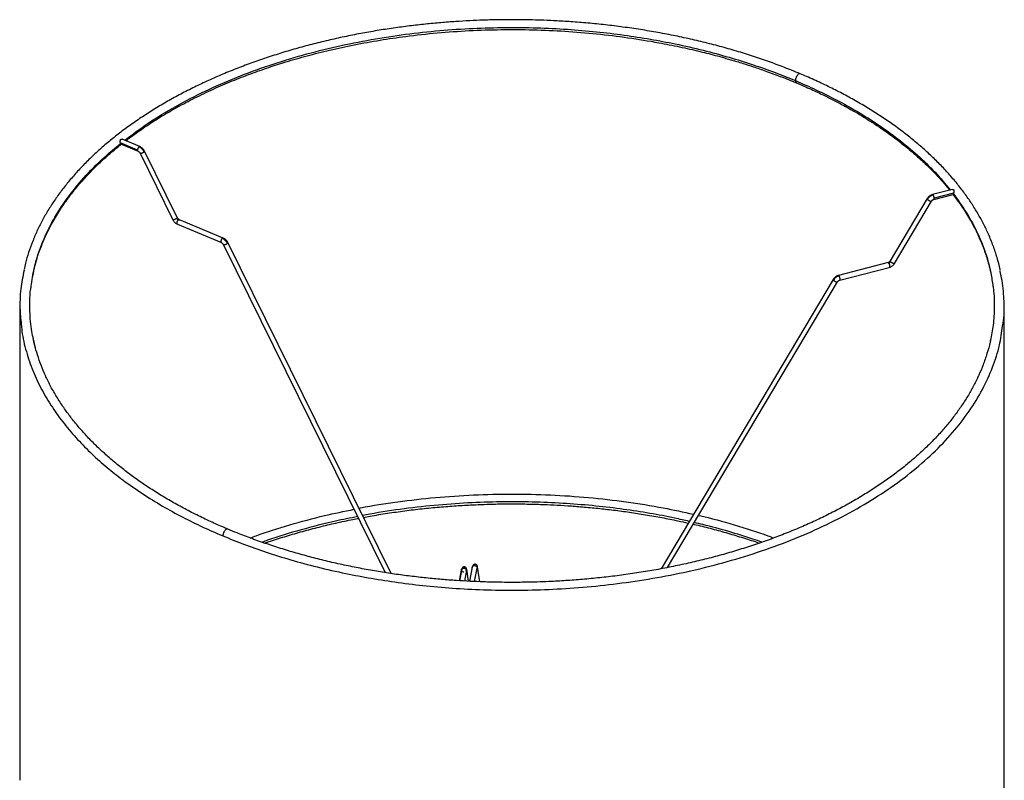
# Paper-space layout '_Isométrica' of a CAD drawing. Header units: millimetres. Extents: x -234 to 166, y -182 to 554.
# Tile 2 of 2: x -234 to 166, y 245 to 554. Entities that reach past the tile are written whole.
import ezdxf

# ---------------------------------------------------------------- set-up
doc = ezdxf.new("R2010")
doc.units = ezdxf.units.MM

psp = doc.layouts.new('_Isométrica')

# ---------------------------------------------------------------- linework, layer by layer
at = {"color": 7, "linetype": 'Continuous', "lineweight": 25}
for p, q in [((-185.28, 502.39), (-192.49, 505.42)), ((-193.18, 503.69), (-193.23, 503.93)), ((-186.25, 501), (-193.23, 503.93)), ((-193.15, 503.53), (-186.05, 500.55)), ((-170.1, 473.54), (-183.4, 500.57)), ((-185.19, 499.69), (-171.89, 472.66)), ((145.04, 484.97), (136.89, 482.88)), ((134.73, 481.25), (119.72, 455.94)), ((137.4, 480.94), (145.3, 482.98)), ((145.43, 483.41), (137.55, 481.38)), ((145.43, 483.41), (145.39, 483.17)), ((121.44, 454.92), (136.45, 480.23)), ((-151.4, 465.2), (-169.24, 472.68)), ((-170.01, 470.84), (-152.17, 463.36)), ((-151.31, 462.5), (-85.57, 329.31)), ((-83.16, 328.94), (-149.52, 463.38)), ((118.79, 455.24), (98.65, 450.06)), ((99.14, 448.12), (119.28, 453.3)), ((96.49, 448.44), (26.51, 330.86)), ((29.13, 331.36), (98.21, 447.42)), ((-234.04, 437.64), (-234.04, 244.93)), ((-230.04, 437.64), (-230.01, 438.21)), ((165.96, 244.93), (165.96, 437.64)), ((-227.75, 420.67), (-228.53, 424.17)), ((160.39, 423.67), (160.26, 422.95)), ((-55.39, 326.01), (-54.6, 330.36)), ((-54.5, 330.72), (-55.35, 326.01)), ((-52.61, 330.24), (-53.4, 325.9)), ((-51.75, 325.8), (-52.44, 330.65)), ((-50.22, 331.54), (-51.27, 325.77)), ((-49.25, 325.68), (-48.25, 331.18)), ((-48.24, 331.3), (-48.28, 331.14)), ((-47.19, 325.6), (-48.07, 331.71)), ((-49.23, 325.77), (-49.22, 325.68))]:
    psp.add_line(p, q, dxfattribs=at)
for points, knots in [([(-34.04, 553.94), (-36.83, 553.92), (-40.72, 553.9), (-46.44, 553.73), (-51.27, 553.53), (-57.02, 553.19), (-63.04, 552.73), (-69.31, 552.14), (-75.76, 551.41), (-82.31, 550.54), (-88.93, 549.51), (-95.58, 548.34), (-102.23, 547.02), (-108.86, 545.55), (-115.44, 543.93), (-121.95, 542.16), (-128.39, 540.25), (-134.73, 538.2), (-140.96, 536), (-147.07, 533.67), (-153.05, 531.2), (-158.87, 528.6), (-164.54, 525.87), (-170.04, 523.02), (-175.37, 520.05), (-180.51, 516.96), (-185.45, 513.75), (-190.2, 510.44), (-194.73, 507.02), (-199.05, 503.5), (-203.15, 499.88), (-207.01, 496.17), (-210.64, 492.38), (-214.03, 488.5), (-217.17, 484.55), (-220.06, 480.52), (-222.7, 476.42), (-225.07, 472.25), (-227.17, 468.03), (-229.01, 463.75), (-230.56, 459.42), (-231.7, 455.64), (-232.2, 453.3), (-232.39, 452.43)], [0, 0, 0, 0, 0.029003, 0.040503, 0.059623, 0.079435, 0.100661, 0.122794, 0.14563, 0.169005, 0.192804, 0.21694, 0.241349, 0.265981, 0.290796, 0.315765, 0.340861, 0.366066, 0.391362, 0.416736, 0.442177, 0.467675, 0.493222, 0.518812, 0.544439, 0.5701, 0.59579, 0.621506, 0.647247, 0.673012, 0.698798, 0.724607, 0.750438, 0.776294, 0.802176, 0.828087, 0.854031, 0.880013, 0.906039, 0.932117, 0.958256, 0.984466, 1, 1, 1, 1]), ([(83.07, 531.95), (81.92, 532.44), (78.74, 533.77), (73.38, 535.82), (67, 538.08), (60.47, 540.2), (53.82, 542.18), (47.06, 544.01), (40.19, 545.69), (33.23, 547.21), (26.19, 548.58), (19.1, 549.8), (11.96, 550.86), (4.82, 551.76), (-2.25, 552.49), (-9.13, 553.06), (-15.4, 553.45), (-20.88, 553.7), (-26.96, 553.89), (-31.26, 553.92), (-34.04, 553.94)], [0, 0, 0, 0, 0.03421, 0.09402, 0.153798, 0.213538, 0.273231, 0.332867, 0.392429, 0.451896, 0.511233, 0.570389, 0.629275, 0.687733, 0.745445, 0.801665, 0.854137, 0.896809, 0.933355, 1, 1, 1, 1]), ([(-191.48, 504.99), (-188.36, 507.33), (-181.92, 512.14), (-170.92, 518.79), (-158.95, 525), (-146.25, 530.56), (-132.99, 535.45), (-119.34, 539.64), (-105.43, 543.13), (-91.42, 545.94), (-77.44, 548.08), (-63.61, 549.59), (-50.04, 550.5), (-36.81, 550.86), (-24, 550.72), (-11.68, 550.12), (0.13, 549.12), (11.39, 547.77), (22.07, 546.11), (32.81, 544.07), (43.5, 541.63), (54.05, 538.79), (63.8, 535.74), (72.8, 532.57), (78.41, 530.3), (81.14, 529.19)], [0, 0, 0, 0, 0.05016, 0.103175, 0.155817, 0.207915, 0.25931, 0.309852, 0.35941, 0.40787, 0.455133, 0.501119, 0.545767, 0.589029, 0.630876, 0.671291, 0.71027, 0.74782, 0.783956, 0.818703, 0.858607, 0.896617, 0.932803, 0.967238, 1, 1, 1, 1]), ([(-191, 504.79), (-190.37, 505.27), (-188.78, 506.5), (-186.19, 508.35), (-183.21, 510.41), (-180.28, 512.34), (-177.21, 514.27), (-173.88, 516.27), (-169.17, 518.95), (-163, 522.2), (-155.51, 525.77), (-147.88, 529.05), (-140.35, 531.98), (-133.06, 534.55), (-125.47, 536.98), (-117.26, 539.34), (-108.02, 541.67), (-98.12, 543.81), (-87.8, 545.68), (-76.53, 547.33), (-64.46, 548.66), (-51.51, 549.58), (-38.5, 549.99), (-25.48, 549.92), (-12.5, 549.34), (0.38, 548.27), (13.12, 546.72), (24.35, 544.89), (34.08, 542.96), (42.03, 541.15), (47.78, 539.67), (51.45, 538.66), (53.41, 538.11), (55.37, 537.54), (57.52, 536.9), (60.41, 536.01), (64.36, 534.74), (69.42, 532.99), (75.3, 530.83), (79.38, 529.16), (81.54, 528.28)], [0, 0, 0, 0, 0.010243, 0.026308, 0.04067, 0.056097, 0.070166, 0.085365, 0.103345, 0.135306, 0.167633, 0.198889, 0.22887, 0.256826, 0.282778, 0.314116, 0.346922, 0.381737, 0.417903, 0.453108, 0.495835, 0.53844, 0.581035, 0.623604, 0.666168, 0.708721, 0.751249, 0.793902, 0.823213, 0.852227, 0.877788, 0.885011, 0.892165, 0.899251, 0.90648, 0.915932, 0.931476, 0.950903, 0.973876, 1, 1, 1, 1]), ([(83.08, 531.96), (83.04, 531.98), (82.94, 532.02), (82.69, 531.98), (82.32, 531.79), (81.95, 531.4), (81.68, 530.99), (81.49, 530.63), (81.33, 530.25), (81.18, 529.75), (81.16, 529.41), (81.14, 529.19)], [0, 0, 0, 0, 0.058905, 0.147095, 0.309727, 0.472359, 0.560548, 0.651132, 0.742262, 0.83202, 1, 1, 1, 1]), ([(81.14, 529.19), (83.96, 527.97), (89.73, 525.46), (98.15, 521.26), (106.59, 516.56), (114.91, 511.3), (123.05, 505.45), (130.84, 498.98), (138.05, 492.06), (142.12, 487.16), (144.13, 484.74)], [0, 0, 0, 0, 0.104892, 0.215419, 0.331854, 0.454458, 0.583473, 0.719109, 0.861535, 1, 1, 1, 1]), ([(81.14, 529.19), (81.15, 529.07), (81.16, 528.81), (81.27, 528.51), (81.41, 528.33), (81.52, 528.3), (81.55, 528.29)], [0, 0, 0, 0, 0.270372, 0.570322, 0.893833, 1, 1, 1, 1]), ([(81.54, 528.28), (83.56, 527.41), (87.34, 525.79), (92.43, 523.39), (96.62, 521.29), (100.03, 519.49), (102.88, 517.92), (105.82, 516.25), (109.09, 514.3), (112.86, 511.92), (117.32, 508.94), (122.27, 505.36), (127.33, 501.35), (131.88, 497.38), (135.97, 493.49), (139.42, 489.87), (142.04, 486.92), (143.36, 485.27), (143.84, 484.66)], [0, 0, 0, 0, 0.075821, 0.142341, 0.198483, 0.243418, 0.282102, 0.317577, 0.368331, 0.424224, 0.486446, 0.575065, 0.664746, 0.747065, 0.825184, 0.904228, 0.964741, 1, 1, 1, 1]), ([(164.42, 452), (164.39, 452.17), (164.06, 453.95), (163.13, 457.31), (161.58, 462.08), (159.72, 466.66), (157.62, 471.04), (155.33, 475.21), (152.77, 479.33), (149.95, 483.39), (146.87, 487.39), (143.53, 491.31), (139.94, 495.15), (136.1, 498.91), (132.03, 502.59), (127.73, 506.17), (123.19, 509.65), (118.44, 513.03), (113.47, 516.3), (108.3, 519.46), (102.93, 522.5), (97.37, 525.42), (91.62, 528.21), (86.85, 530.39), (83.94, 531.59), (83.07, 531.95)], [0, 0, 0, 0, 0.005445, 0.055563, 0.106005, 0.156761, 0.202388, 0.248052, 0.293748, 0.339472, 0.385219, 0.430986, 0.476769, 0.522562, 0.568363, 0.614167, 0.659972, 0.705775, 0.751574, 0.797365, 0.843147, 0.888918, 0.934675, 0.980417, 1, 1, 1, 1]), ([(-193.23, 503.93), (-193.24, 503.99), (-193.26, 504.11), (-193.27, 504.38), (-193.28, 504.73), (-193.23, 505.05), (-193.14, 505.26), (-193.03, 505.38), (-192.89, 505.45), (-192.7, 505.48), (-192.57, 505.44), (-192.49, 505.4)], [0, 0, 0, 0, 0.084782, 0.172006, 0.343759, 0.515475, 0.601893, 0.687952, 0.774283, 0.860638, 1, 1, 1, 1]), ([(-229.46, 445.66), (-229.13, 448.06), (-228.37, 453.42), (-225.75, 461.71), (-221.82, 470.5), (-216.58, 479.19), (-210.06, 487.69), (-202.36, 495.93), (-196.24, 501.1), (-193.18, 503.69)], [0, 0, 0, 0, 0.1155405, 0.2584062, 0.4036795, 0.5509439, 0.6997453, 0.8495992, 1, 1, 1, 1]), ([(-228.81, 449.56), (-228.54, 451.1), (-227.81, 455.27), (-225.51, 461.94), (-222.4, 468.88), (-218.94, 474.96), (-215.43, 480.22), (-212.13, 484.51), (-209.31, 487.84), (-207.09, 490.3), (-204.71, 492.78), (-202.1, 495.36), (-199.1, 498.13), (-196.02, 500.81), (-193.82, 502.57), (-192.81, 503.38)], [0, 0, 0, 0, 0.079608, 0.216147, 0.348577, 0.447775, 0.545237, 0.638253, 0.689169, 0.735535, 0.780884, 0.83518, 0.888743, 0.948856, 1, 1, 1, 1]), ([(-193.05, 503.49), (-193.07, 503.5), (-193.13, 503.53), (-193.16, 503.63), (-193.18, 503.69)], [0, 0, 0, 0, 0.411983, 1, 1, 1, 1]), ([(-185.66, 502.29), (-185.74, 502.22), (-185.85, 502.11), (-185.99, 501.89), (-186.09, 501.71), (-186.16, 501.52), (-186.23, 501.28), (-186.24, 501.11), (-186.25, 501)], [0, 0, 0, 0, 0.2433523, 0.3733856, 0.5054052, 0.6366347, 0.7643944, 1, 1, 1, 1]), ([(-186.25, 501), (-186.24, 500.91), (-186.23, 500.76), (-186.16, 500.63), (-186.11, 500.57), (-186.07, 500.56), (-186.06, 500.56)], [0, 0, 0, 0, 0.4441958, 0.6850661, 0.9324778, 1, 1, 1, 1]), ([(-186.06, 500.55), (-185.98, 500.51), (-185.81, 500.43), (-185.57, 500.22), (-185.35, 499.97), (-185.24, 499.78), (-185.19, 499.69)], [0, 0, 0, 0, 0.242126, 0.494795, 0.750131, 1, 1, 1, 1]), ([(-185.27, 502.38), (-185.29, 502.39), (-185.34, 502.42), (-185.47, 502.41), (-185.59, 502.34), (-185.66, 502.29)], [0, 0, 0, 0, 0.206829, 0.483055, 1, 1, 1, 1]), ([(-185.66, 502.29), (-185.46, 502.19), (-185.05, 501.99), (-184.48, 501.5), (-183.97, 500.92), (-183.73, 500.49), (-183.61, 500.27)], [0, 0, 0, 0, 0.245958, 0.5, 0.754042, 1, 1, 1, 1]), ([(-183.39, 500.57), (-183.5, 500.76), (-183.72, 501.15), (-184.18, 501.67), (-184.71, 502.11), (-185.08, 502.3), (-185.27, 502.39)], [0, 0, 0, 0, 0.244105, 0.497521, 0.752207, 1, 1, 1, 1]), ([(-185.19, 499.69), (-185.18, 499.68), (-185.16, 499.65), (-185.07, 499.63), (-184.89, 499.65), (-184.64, 499.72), (-184.42, 499.81), (-184.23, 499.9), (-184.05, 499.99), (-183.82, 500.12), (-183.69, 500.21), (-183.61, 500.27)], [0, 0, 0, 0, 0.076204, 0.162772, 0.322415, 0.482058, 0.568626, 0.657545, 0.747, 0.835108, 1, 1, 1, 1]), ([(-183.61, 500.27), (-183.54, 500.33), (-183.44, 500.42), (-183.39, 500.51), (-183.38, 500.55), (-183.4, 500.57), (-183.4, 500.57)], [0, 0, 0, 0, 0.464262, 0.712337, 0.964201, 1, 1, 1, 1]), ([(145.04, 484.96), (145.1, 484.98), (145.21, 485.01), (145.36, 484.96), (145.46, 484.87), (145.52, 484.74), (145.57, 484.52), (145.55, 484.2), (145.5, 483.86), (145.46, 483.59), (145.44, 483.47), (145.43, 483.41)], [0, 0, 0, 0, 0.126237, 0.213929, 0.301227, 0.3888, 0.476462, 0.65056, 0.824814, 0.91365, 1, 1, 1, 1]), ([(134.73, 481.25), (134.72, 481.22), (134.71, 481.15), (134.78, 481.03), (134.82, 480.98)], [0, 0, 0, 0, 0.513928, 1, 1, 1, 1]), ([(136.88, 482.87), (136.67, 482.81), (136.24, 482.67), (135.65, 482.29), (135.12, 481.82), (134.86, 481.45), (134.74, 481.26)], [0, 0, 0, 0, 0.246077, 0.500161, 0.754162, 1, 1, 1, 1]), ([(137.14, 482.73), (136.92, 482.65), (136.45, 482.5), (135.8, 482.1), (135.23, 481.58), (134.95, 481.18), (134.82, 480.98)], [0, 0, 0, 0, 0.245958, 0.5, 0.754042, 1, 1, 1, 1]), ([(134.82, 480.98), (134.85, 480.94), (134.92, 480.86), (135.02, 480.77), (135.08, 480.72)], [0, 0, 0, 0, 0.48517, 1, 1, 1, 1]), ([(135.08, 480.72), (135.17, 480.66), (135.34, 480.52), (135.65, 480.35), (135.93, 480.24), (136.17, 480.17), (136.35, 480.17), (136.45, 480.19), (136.45, 480.23), (136.45, 480.24)], [0, 0, 0, 0, 0.174072, 0.346029, 0.506381, 0.658065, 0.823787, 0.997785, 1, 1, 1, 1]), ([(136.45, 480.22), (136.5, 480.31), (136.62, 480.47), (136.85, 480.69), (137.12, 480.85), (137.31, 480.92), (137.41, 480.95)], [0, 0, 0, 0, 0.246225, 0.500359, 0.754309, 1, 1, 1, 1]), ([(137.14, 482.73), (137.09, 482.78), (137.01, 482.87), (136.93, 482.89), (136.9, 482.88), (136.89, 482.87)], [0, 0, 0, 0, 0.558798, 0.857386, 1, 1, 1, 1]), ([(137.55, 481.38), (137.54, 481.49), (137.54, 481.66), (137.49, 481.91), (137.44, 482.11), (137.37, 482.3), (137.27, 482.53), (137.2, 482.65), (137.14, 482.73)], [0, 0, 0, 0, 0.235606, 0.363365, 0.494595, 0.626614, 0.756648, 1, 1, 1, 1]), ([(137.4, 480.95), (137.41, 480.95), (137.44, 480.96), (137.49, 481.02), (137.54, 481.14), (137.54, 481.29), (137.55, 481.38)], [0, 0, 0, 0, 0.123847, 0.356314, 0.582635, 1, 1, 1, 1]), ([(145.24, 482.92), (145.99, 481.92), (147.46, 479.99), (149.38, 477.16), (151.16, 474.35), (152.9, 471.36), (154.49, 468.33), (155.88, 465.37), (157.04, 462.64), (158.05, 459.95), (158.96, 457.25), (159.79, 454.36), (160.32, 452.32), (160.52, 451.19), (160.53, 451.15)], [0, 0, 0, 0, 0.098687, 0.190694, 0.275254, 0.369938, 0.475932, 0.562263, 0.647025, 0.730117, 0.811444, 0.895658, 0.996286, 1, 1, 1, 1]), ([(145.39, 483.17), (145.37, 483.12), (145.35, 483.01), (145.32, 482.99), (145.31, 482.98)], [0, 0, 0, 0, 0.550831, 1, 1, 1, 1]), ([(145.39, 483.17), (147.22, 480.61), (150.97, 475.39), (155.38, 467.12), (158.54, 459.14), (160.49, 452.12), (161.07, 448.03), (161.32, 446.24)], [0, 0, 0, 0, 0.217263, 0.443255, 0.677812, 0.859207, 1, 1, 1, 1]), ([(-170.31, 473.25), (-170.4, 473.19), (-170.53, 473.09), (-170.75, 472.96), (-170.93, 472.87), (-171.12, 472.79), (-171.35, 472.7), (-171.6, 472.62), (-171.78, 472.61), (-171.87, 472.63), (-171.88, 472.65), (-171.89, 472.66)], [0, 0, 0, 0, 0.164892, 0.253, 0.342455, 0.431374, 0.517942, 0.677585, 0.837228, 0.923796, 1, 1, 1, 1]), ([(-171.89, 472.66), (-171.79, 472.47), (-171.57, 472.08), (-171.11, 471.56), (-170.58, 471.12), (-170.21, 470.93), (-170.02, 470.84)], [0, 0, 0, 0, 0.244105, 0.497521, 0.752207, 1, 1, 1, 1]), ([(-170.1, 473.54), (-170.1, 473.54), (-170.09, 473.53), (-170.1, 473.48), (-170.14, 473.39), (-170.24, 473.31), (-170.31, 473.25)], [0, 0, 0, 0, 0.0357991, 0.2876632, 0.5357377, 1, 1, 1, 1]), ([(-170.31, 473.25), (-170.27, 473.18), (-170.19, 473.03), (-170.02, 472.84), (-169.83, 472.68), (-169.69, 472.61), (-169.63, 472.58)], [0, 0, 0, 0, 0.245958, 0.5, 0.754042, 1, 1, 1, 1]), ([(-170.21, 471.29), (-170.21, 471.4), (-170.19, 471.57), (-170.12, 471.81), (-170.05, 472), (-169.95, 472.18), (-169.82, 472.4), (-169.7, 472.51), (-169.63, 472.58)], [0, 0, 0, 0, 0.235606, 0.363365, 0.494595, 0.626614, 0.756648, 1, 1, 1, 1]), ([(-169.23, 472.68), (-169.31, 472.72), (-169.48, 472.8), (-169.72, 473.01), (-169.94, 473.26), (-170.05, 473.45), (-170.1, 473.54)], [0, 0, 0, 0, 0.242126, 0.494795, 0.750131, 1, 1, 1, 1]), ([(-169.63, 472.58), (-169.55, 472.62), (-169.44, 472.7), (-169.31, 472.71), (-169.26, 472.69), (-169.24, 472.68)], [0, 0, 0, 0, 0.532422, 0.816917, 1, 1, 1, 1]), ([(-170.01, 470.84), (-170.02, 470.85), (-170.06, 470.86), (-170.12, 470.92), (-170.19, 471.05), (-170.21, 471.2), (-170.21, 471.29)], [0, 0, 0, 0, 0.089032, 0.330737, 0.566051, 1, 1, 1, 1]), ([(-151.79, 465.1), (-151.86, 465.03), (-151.98, 464.92), (-152.12, 464.7), (-152.21, 464.52), (-152.28, 464.33), (-152.36, 464.09), (-152.37, 463.92), (-152.37, 463.81)], [0, 0, 0, 0, 0.243352, 0.373386, 0.505405, 0.636635, 0.764394, 1, 1, 1, 1]), ([(-151.39, 465.19), (-151.41, 465.2), (-151.47, 465.23), (-151.6, 465.22), (-151.71, 465.14), (-151.79, 465.1)], [0, 0, 0, 0, 0.206829, 0.483055, 1, 1, 1, 1]), ([(-149.73, 463.09), (-149.85, 463.3), (-150.09, 463.74), (-150.6, 464.32), (-151.18, 464.8), (-151.59, 465), (-151.79, 465.1)], [0, 0, 0, 0, 0.2459732, 0.5, 0.7540268, 1, 1, 1, 1]), ([(-149.52, 463.38), (-149.63, 463.57), (-149.84, 463.96), (-150.3, 464.48), (-150.83, 464.92), (-151.21, 465.11), (-151.39, 465.2)], [0, 0, 0, 0, 0.244114, 0.497512, 0.752185, 1, 1, 1, 1]), ([(-152.37, 463.81), (-152.37, 463.72), (-152.36, 463.57), (-152.28, 463.44), (-152.23, 463.38), (-152.19, 463.37), (-152.18, 463.37)], [0, 0, 0, 0, 0.4442199, 0.6851032, 0.9325283, 1, 1, 1, 1]), ([(-152.18, 463.36), (-152.1, 463.32), (-151.93, 463.24), (-151.69, 463.03), (-151.47, 462.79), (-151.37, 462.59), (-151.31, 462.5)], [0, 0, 0, 0, 0.2421286, 0.4947782, 0.750103, 1, 1, 1, 1]), ([(-151.31, 462.5), (-151.3, 462.49), (-151.29, 462.46), (-151.2, 462.45), (-151.02, 462.46), (-150.77, 462.54), (-150.54, 462.63), (-150.35, 462.71), (-150.17, 462.8), (-149.95, 462.93), (-149.82, 463.03), (-149.73, 463.09)], [0, 0, 0, 0, 0.076079, 0.162659, 0.322324, 0.481988, 0.568568, 0.657499, 0.746965, 0.835086, 1, 1, 1, 1]), ([(-149.73, 463.09), (-149.67, 463.15), (-149.56, 463.24), (-149.52, 463.32), (-149.51, 463.37), (-149.52, 463.38), (-149.52, 463.38)], [0, 0, 0, 0, 0.464086, 0.712066, 0.963834, 1, 1, 1, 1]), ([(119.73, 455.95), (119.67, 455.87), (119.56, 455.7), (119.32, 455.49), (119.06, 455.32), (118.87, 455.26), (118.77, 455.23)], [0, 0, 0, 0, 0.246225, 0.500359, 0.754309, 1, 1, 1, 1]), ([(118.79, 455.23), (118.79, 455.24), (118.82, 455.25), (118.9, 455.22), (118.98, 455.14), (119.03, 455.09)], [0, 0, 0, 0, 0.1089733, 0.4192774, 1, 1, 1, 1]), ([(119.03, 455.09), (119.11, 455.11), (119.26, 455.16), (119.48, 455.3), (119.67, 455.47), (119.76, 455.6), (119.81, 455.67)], [0, 0, 0, 0, 0.245958, 0.5, 0.754042, 1, 1, 1, 1]), ([(119.03, 455.09), (119.09, 455.01), (119.17, 454.89), (119.26, 454.66), (119.33, 454.47), (119.38, 454.27), (119.43, 454.02), (119.44, 453.85), (119.44, 453.74)], [0, 0, 0, 0, 0.243352, 0.373386, 0.505405, 0.636635, 0.764394, 1, 1, 1, 1]), ([(119.44, 453.74), (119.44, 453.65), (119.43, 453.5), (119.38, 453.38), (119.33, 453.32), (119.3, 453.31), (119.28, 453.3)], [0, 0, 0, 0, 0.405553, 0.625468, 0.851357, 1, 1, 1, 1]), ([(119.3, 453.3), (119.51, 453.37), (119.93, 453.51), (120.53, 453.89), (121.06, 454.36), (121.31, 454.73), (121.44, 454.91)], [0, 0, 0, 0, 0.246077, 0.500161, 0.754162, 1, 1, 1, 1]), ([(119.81, 455.67), (119.77, 455.72), (119.69, 455.84), (119.71, 455.91), (119.72, 455.94)], [0, 0, 0, 0, 0.486072, 1, 1, 1, 1]), ([(120.07, 455.41), (120.01, 455.46), (119.91, 455.55), (119.84, 455.63), (119.81, 455.67)], [0, 0, 0, 0, 0.51483, 1, 1, 1, 1]), ([(121.44, 454.92), (121.44, 454.92), (121.44, 454.88), (121.34, 454.86), (121.16, 454.86), (120.92, 454.92), (120.64, 455.04), (120.33, 455.21), (120.16, 455.35), (120.07, 455.41)], [0, 0, 0, 0, 0.002215, 0.176213, 0.341935, 0.493619, 0.653971, 0.825928, 1, 1, 1, 1]), ([(-232.38, 452.15), (-232.87, 449.64), (-233.93, 444.24), (-234.24, 436.64), (-233.68, 431.59), (-233.44, 429.45)], [0, 0, 0, 0, 0.332168, 0.717429, 1, 1, 1, 1]), ([(96.49, 448.44), (96.48, 448.4), (96.46, 448.33), (96.54, 448.22), (96.57, 448.16)], [0, 0, 0, 0, 0.514199, 1, 1, 1, 1]), ([(98.63, 450.05), (98.42, 449.99), (98, 449.85), (97.4, 449.47), (96.87, 449), (96.62, 448.63), (96.49, 448.45)], [0, 0, 0, 0, 0.246099, 0.50017, 0.754153, 1, 1, 1, 1]), ([(98.89, 449.91), (98.67, 449.83), (98.21, 449.69), (97.56, 449.28), (96.98, 448.77), (96.71, 448.36), (96.57, 448.16)], [0, 0, 0, 0, 0.245973, 0.5, 0.754027, 1, 1, 1, 1]), ([(98.89, 449.91), (98.84, 449.96), (98.76, 450.05), (98.68, 450.07), (98.65, 450.06), (98.65, 450.05)], [0, 0, 0, 0, 0.580723, 0.891027, 1, 1, 1, 1]), ([(99.3, 448.56), (99.3, 448.67), (99.29, 448.84), (99.24, 449.09), (99.19, 449.29), (99.12, 449.48), (99.03, 449.71), (98.95, 449.83), (98.89, 449.91)], [0, 0, 0, 0, 0.235606, 0.363365, 0.494595, 0.626614, 0.756648, 1, 1, 1, 1]), ([(99.14, 448.13), (99.16, 448.13), (99.19, 448.14), (99.24, 448.2), (99.29, 448.32), (99.3, 448.47), (99.3, 448.56)], [0, 0, 0, 0, 0.148643, 0.374532, 0.594447, 1, 1, 1, 1]), ([(165.38, 429.45), (165.46, 429.85), (166.05, 433.15), (166.01, 439.34), (165.6, 446.38), (164.63, 450.46), (164.34, 451.72)], [0, 0, 0, 0, 0.053798, 0.446481, 0.829482, 1, 1, 1, 1]), ([(-228.53, 424.17), (-228.77, 425.19), (-229.68, 428.97), (-230.08, 435.64), (-230.14, 441.8), (-229.55, 445.15), (-229.46, 445.66)], [0, 0, 0, 0, 0.143686, 0.531327, 0.928782, 1, 1, 1, 1]), ([(96.57, 448.16), (96.61, 448.12), (96.68, 448.04), (96.78, 447.95), (96.83, 447.91)], [0, 0, 0, 0, 0.485179, 1, 1, 1, 1]), ([(96.83, 447.91), (96.92, 447.84), (97.1, 447.71), (97.4, 447.54), (97.68, 447.42), (97.93, 447.35), (98.11, 447.35), (98.2, 447.38), (98.21, 447.42), (98.21, 447.42)], [0, 0, 0, 0, 0.174099, 0.346095, 0.506489, 0.658197, 0.82394, 0.997969, 1, 1, 1, 1]), ([(98.2, 447.41), (98.26, 447.49), (98.37, 447.66), (98.61, 447.87), (98.87, 448.04), (99.06, 448.1), (99.16, 448.13)], [0, 0, 0, 0, 0.246255, 0.500379, 0.754309, 1, 1, 1, 1]), ([(161.32, 446.24), (161.42, 445.66), (161.92, 442.68), (162.04, 437.2), (161.72, 430.23), (160.81, 425.72), (160.39, 423.67)], [0, 0, 0, 0, 0.076282, 0.397951, 0.726436, 1, 1, 1, 1]), ([(-233.44, 429.45), (-233.38, 428.74), (-233.1, 425.27), (-231.58, 419.15), (-228.91, 411.22), (-225.34, 403.67), (-221.07, 396.51), (-216.18, 389.77), (-210.78, 383.44), (-204.95, 377.54), (-198.78, 372.06), (-191.95, 366.67), (-184.46, 361.43), (-176.33, 356.4), (-168.11, 351.89), (-159.92, 347.83), (-154.31, 345.4), (-151.58, 344.22)], [0, 0, 0, 0, 0.021065, 0.103713, 0.183954, 0.261704, 0.336908, 0.409535, 0.479577, 0.547047, 0.611972, 0.674397, 0.746079, 0.814351, 0.879338, 0.941174, 1, 1, 1, 1]), ([(-151.58, 344.22), (-148.78, 343.09), (-143.05, 340.76), (-133.83, 337.51), (-123.85, 334.4), (-113.06, 331.49), (-102.11, 329), (-91.12, 326.92), (-80.18, 325.23), (-68.66, 323.85), (-56.57, 322.84), (-43.94, 322.24), (-30.83, 322.11), (-17.29, 322.49), (-3.39, 323.45), (10.76, 325.01), (25.07, 327.22), (39.4, 330.12), (53.61, 333.73), (67.56, 338.05), (81.1, 343.08), (94.05, 348.8), (106.28, 355.18), (117.63, 362.17), (127.96, 369.71), (137.18, 377.71), (145.19, 386.11), (151.92, 394.79), (157.34, 403.67), (161.42, 412.66), (164.19, 421.26), (165.01, 426.87), (165.38, 429.45)], [0, 0, 0, 0, 0.024096, 0.049426, 0.076046, 0.104012, 0.133375, 0.158945, 0.185541, 0.213178, 0.241869, 0.271618, 0.302424, 0.334272, 0.367141, 0.400995, 0.435789, 0.471462, 0.507942, 0.545143, 0.582968, 0.621306, 0.660039, 0.699039, 0.738175, 0.77731, 0.81631, 0.855043, 0.893382, 0.931206, 0.968407, 1, 1, 1, 1]), ([(-149.61, 347.01), (-150.28, 347.29), (-152.92, 348.37), (-157.36, 350.39), (-162.93, 353.07), (-168.33, 355.88), (-173.55, 358.8), (-178.57, 361.83), (-183.41, 364.97), (-188.04, 368.21), (-192.45, 371.56), (-196.65, 374.99), (-200.63, 378.52), (-204.38, 382.12), (-207.89, 385.81), (-211.16, 389.58), (-214.19, 393.42), (-216.97, 397.32), (-219.49, 401.29), (-221.76, 405.32), (-223.76, 409.4), (-225.5, 413.54), (-226.96, 417.73), (-228.02, 421.37), (-228.47, 423.61), (-228.64, 424.44)], [0, 0, 0, 0, 0.015251, 0.060157, 0.105139, 0.150188, 0.195295, 0.240452, 0.285656, 0.330904, 0.376194, 0.42153, 0.466913, 0.512351, 0.557851, 0.603424, 0.649084, 0.694847, 0.740731, 0.786757, 0.832948, 0.879328, 0.925922, 0.972751, 1, 1, 1, 1]), ([(160.46, 423.95), (160.4, 423.61), (160.04, 421.72), (159.05, 418.28), (157.53, 413.81), (155.74, 409.53), (153.74, 405.45), (151.48, 401.42), (148.96, 397.43), (146.17, 393.51), (143.13, 389.65), (139.84, 385.85), (136.3, 382.13), (132.52, 378.49), (128.5, 374.93), (124.25, 371.46), (119.77, 368.08), (115.07, 364.8), (110.16, 361.62), (105.05, 358.55), (99.73, 355.6), (94.23, 352.76), (88.54, 350.04), (82.68, 347.45), (76.65, 344.98), (70.47, 342.65), (64.14, 340.45), (57.67, 338.39), (51.07, 336.48), (44.37, 334.71), (37.55, 333.09), (30.65, 331.62), (23.68, 330.3), (16.65, 329.14), (9.58, 328.13), (2.53, 327.29), (-4.45, 326.6), (-11.27, 326.08), (-17.32, 325.73), (-22.66, 325.51), (-28.02, 325.37), (-31.81, 325.35), (-34.04, 325.33)], [0, 0, 0, 0, 0.006355, 0.035502, 0.064788, 0.091057, 0.117291, 0.14349, 0.169657, 0.195796, 0.221912, 0.248008, 0.274089, 0.300157, 0.326216, 0.352267, 0.378312, 0.404353, 0.430391, 0.456426, 0.482458, 0.508487, 0.534512, 0.560534, 0.586551, 0.61256, 0.63856, 0.664548, 0.690519, 0.716468, 0.742388, 0.768267, 0.794087, 0.819824, 0.845431, 0.870826, 0.895837, 0.920038, 0.943413, 0.959971, 0.976481, 1, 1, 1, 1]), ([(-96.24, 355.46), (-96.02, 355.5), (-90.91, 356.6), (-80.54, 358.12), (-65.24, 359.94), (-49.7, 360.99), (-34.07, 361.35), (-18.44, 360.99), (-2.9, 359.94), (12.43, 358.16), (26.69, 355.9), (35.62, 353.91), (39.68, 353)], [0, 0, 0, 0, 0.00524, 0.11782, 0.2304, 0.34298, 0.45556, 0.56814, 0.68072, 0.7933, 0.90588, 1, 1, 1, 1]), ([(37.96, 350.11), (36.03, 350.56), (30.79, 351.79), (21.89, 353.43), (11.17, 355.1), (-0.12, 356.44), (-11.97, 357.44), (-24.34, 358.02), (-37.19, 358.15), (-50.46, 357.77), (-64.08, 356.85), (-77.93, 355.28), (-88.24, 353.8), (-93.78, 352.66), (-94.77, 352.46)], [0, 0, 0, 0, 0.046252, 0.124935, 0.20677, 0.291811, 0.380095, 0.471637, 0.566428, 0.664427, 0.765566, 0.869738, 0.9768, 1, 1, 1, 1]), ([(-94.41, 351.74), (-93.52, 351.91), (-90.32, 352.53), (-84.73, 353.43), (-77.67, 354.44), (-70.61, 355.28), (-63.64, 355.97), (-56.82, 356.5), (-50.76, 356.84), (-45.43, 357.06), (-40.07, 357.2), (-33.51, 357.26), (-27.43, 357.19), (-21.77, 357.03), (-16.98, 356.82), (-11.29, 356.49), (-5.33, 356.04), (0.88, 355.45), (7.26, 354.73), (13.74, 353.86), (20.29, 352.85), (26.87, 351.68), (32.64, 350.55), (36.18, 349.75), (37.56, 349.43)], [0, 0, 0, 0, 0.02087, 0.075219, 0.129295, 0.182923, 0.235739, 0.286845, 0.336208, 0.371175, 0.40604, 0.455705, 0.517153, 0.541518, 0.582027, 0.624004, 0.668973, 0.715861, 0.764234, 0.813747, 0.864152, 0.915266, 0.966951, 1, 1, 1, 1]), ([(-140.42, 343.37), (-139.63, 343.68), (-134.53, 345.68), (-124.46, 348.76), (-111.2, 352.4), (-102.27, 354.21), (-98.26, 355.03)], [0, 0, 0, 0, 0.061029, 0.394496, 0.727964, 1, 1, 1, 1]), ([(41.75, 352.56), (41.86, 352.54), (46.86, 351.48), (56.3, 348.73), (66.41, 345.69), (71.52, 343.69), (72.32, 343.38)], [0, 0, 0, 0, 0.010447, 0.463256, 0.916066, 1, 1, 1, 1]), ([(-96.79, 352.05), (-99.82, 351.46), (-107.66, 349.94), (-119.89, 346.71), (-129.83, 343.82), (-134.88, 341.92), (-135.6, 341.65)], [0, 0, 0, 0, 0.223481, 0.578245, 0.940022, 1, 1, 1, 1]), ([(-134.55, 341.28), (-133.77, 341.56), (-130.88, 342.57), (-125.75, 344.17), (-119.16, 346.09), (-112.45, 347.86), (-105.64, 349.47), (-100.3, 350.64), (-97.21, 351.21), (-96.45, 351.36)], [0, 0, 0, 0, 0.065425, 0.241302, 0.417068, 0.592684, 0.7681, 0.943238, 1, 1, 1, 1]), ([(39.61, 348.98), (39.73, 348.95), (42.04, 348.44), (46.48, 347.31), (52.93, 345.57), (59.27, 343.67), (63.78, 342.24), (66.14, 341.4), (66.46, 341.29)], [0, 0, 0, 0, 0.012271, 0.247874, 0.48489, 0.723079, 0.962247, 1, 1, 1, 1]), ([(67.53, 341.66), (66.31, 342.1), (61.95, 343.66), (53.95, 346.07), (45.99, 348.31), (41.19, 349.38), (40.01, 349.64)], [0, 0, 0, 0, 0.139466, 0.499457, 0.877648, 1, 1, 1, 1]), ([(-149.62, 346.99), (-149.67, 347.01), (-149.77, 347.05), (-150.03, 347.02), (-150.4, 346.83), (-150.77, 346.44), (-151.04, 346.03), (-151.23, 345.67), (-151.39, 345.29), (-151.54, 344.78), (-151.56, 344.44), (-151.58, 344.22)], [0, 0, 0, 0, 0.069227, 0.156449, 0.317298, 0.478146, 0.565368, 0.654959, 0.745089, 0.833863, 1, 1, 1, 1]), ([(-34.04, 325.33), (-36.8, 325.35), (-40.65, 325.38), (-46.32, 325.55), (-51.1, 325.75), (-56.8, 326.08), (-62.75, 326.53), (-68.97, 327.12), (-75.34, 327.84), (-81.83, 328.71), (-88.38, 329.73), (-94.95, 330.89), (-101.53, 332.2), (-108.07, 333.65), (-114.57, 335.25), (-121.01, 337), (-127.36, 338.89), (-133.61, 340.92), (-139.75, 343.09), (-145.09, 345.12), (-148.32, 346.47), (-149.61, 347.01)], [0, 0, 0, 0, 0.0669474, 0.093493, 0.1376273, 0.18336, 0.2323542, 0.2834383, 0.3361407, 0.3900841, 0.4449997, 0.5006881, 0.5569986, 0.6138151, 0.6710469, 0.7286217, 0.7864815, 0.8445791, 0.9028758, 0.9613395, 1, 1, 1, 1]), ([(-50.23, 331.42), (-50.22, 331.52), (-50.2, 331.67), (-50.07, 331.85), (-49.95, 331.98), (-49.79, 332.08), (-49.56, 332.17), (-49.36, 332.17), (-49.23, 332.17)], [0, 0, 0, 0, 0.235606, 0.363365, 0.494595, 0.626614, 0.756648, 1, 1, 1, 1]), ([(-49.05, 332.72), (-49.18, 332.71), (-49.43, 332.69), (-49.8, 332.42), (-50.09, 332.02), (-50.18, 331.69), (-50.22, 331.53)], [0, 0, 0, 0, 0.264322, 0.527983, 0.776967, 1, 1, 1, 1]), ([(-49.23, 332.17), (-49.21, 332.3), (-49.16, 332.56), (-49.09, 332.72), (-49.06, 332.7), (-49.05, 332.7)], [0, 0, 0, 0, 0.400712, 0.814545, 1, 1, 1, 1]), ([(-49.23, 332.17), (-49.11, 332.16), (-48.91, 332.13), (-48.68, 332.01), (-48.52, 331.89), (-48.39, 331.75), (-48.27, 331.56), (-48.25, 331.4), (-48.24, 331.3)], [0, 0, 0, 0, 0.2433523, 0.3733856, 0.5054052, 0.6366347, 0.7643944, 1, 1, 1, 1]), ([(-48.07, 331.7), (-48.09, 331.83), (-48.16, 332.1), (-48.39, 332.43), (-48.71, 332.66), (-48.94, 332.7), (-49.05, 332.72)], [0, 0, 0, 0, 0.233326, 0.485579, 0.745183, 1, 1, 1, 1]), ([(-54.6, 330.36), (-54.59, 330.47), (-54.58, 330.59), (-54.51, 330.69), (-54.49, 330.71)], [0, 0, 0, 0, 0.817368, 1, 1, 1, 1]), ([(-53.6, 329.49), (-53.73, 329.51), (-53.93, 329.54), (-54.16, 329.65), (-54.32, 329.77), (-54.45, 329.91), (-54.57, 330.11), (-54.59, 330.26), (-54.6, 330.36)], [0, 0, 0, 0, 0.2433523, 0.3733856, 0.5054052, 0.6366347, 0.7643944, 1, 1, 1, 1]), ([(-53.42, 331.67), (-53.55, 331.66), (-53.8, 331.63), (-54.17, 331.36), (-54.46, 330.96), (-54.55, 330.63), (-54.59, 330.48)], [0, 0, 0, 0, 0.264339, 0.528004, 0.776981, 1, 1, 1, 1]), ([(-54.49, 330.71), (-54.48, 330.74), (-54.43, 330.82), (-54.32, 330.92), (-54.16, 331.02), (-53.93, 331.11), (-53.73, 331.12), (-53.6, 331.12)], [0, 0, 0, 0, 0.105537, 0.289913, 0.475399, 0.658093, 1, 1, 1, 1]), ([(-53.42, 331.64), (-53.43, 331.65), (-53.46, 331.67), (-53.53, 331.5), (-53.58, 331.25), (-53.6, 331.12)], [0, 0, 0, 0, 0.183921, 0.598558, 1, 1, 1, 1]), ([(-53.6, 331.12), (-53.48, 331.1), (-53.28, 331.07), (-53.05, 330.95), (-52.89, 330.84), (-52.76, 330.7), (-52.64, 330.5), (-52.62, 330.35), (-52.61, 330.24)], [0, 0, 0, 0, 0.243352, 0.373386, 0.505405, 0.636635, 0.764394, 1, 1, 1, 1]), ([(-52.44, 330.64), (-52.47, 330.77), (-52.53, 331.04), (-52.76, 331.37), (-53.08, 331.61), (-53.31, 331.65), (-53.42, 331.67)], [0, 0, 0, 0, 0.233209, 0.485423, 0.745071, 1, 1, 1, 1]), ([(-52.71, 329.91), (-52.68, 329.93), (-52.57, 330.02), (-52.47, 330.25), (-52.41, 330.48), (-52.44, 330.61), (-52.45, 330.65)], [0, 0, 0, 0, 0.130192, 0.509639, 0.856946, 1, 1, 1, 1]), ([(-48.22, 331.1), (-48.18, 331.17), (-48.08, 331.32), (-48.04, 331.54), (-48.07, 331.67), (-48.08, 331.71)], [0, 0, 0, 0, 0.376137, 0.817281, 1, 1, 1, 1]), ([(165.87, 244.94), (165.85, 242.6), (165.81, 237.75), (164.81, 232.93), (164.29, 230.42)], [0, 0, 0, 0, 0.480743, 1, 1, 1, 1])]:
    psp.add_open_spline(points, degree=3, knots=knots, dxfattribs=at)

doc.saveas('drawing.dxf')
